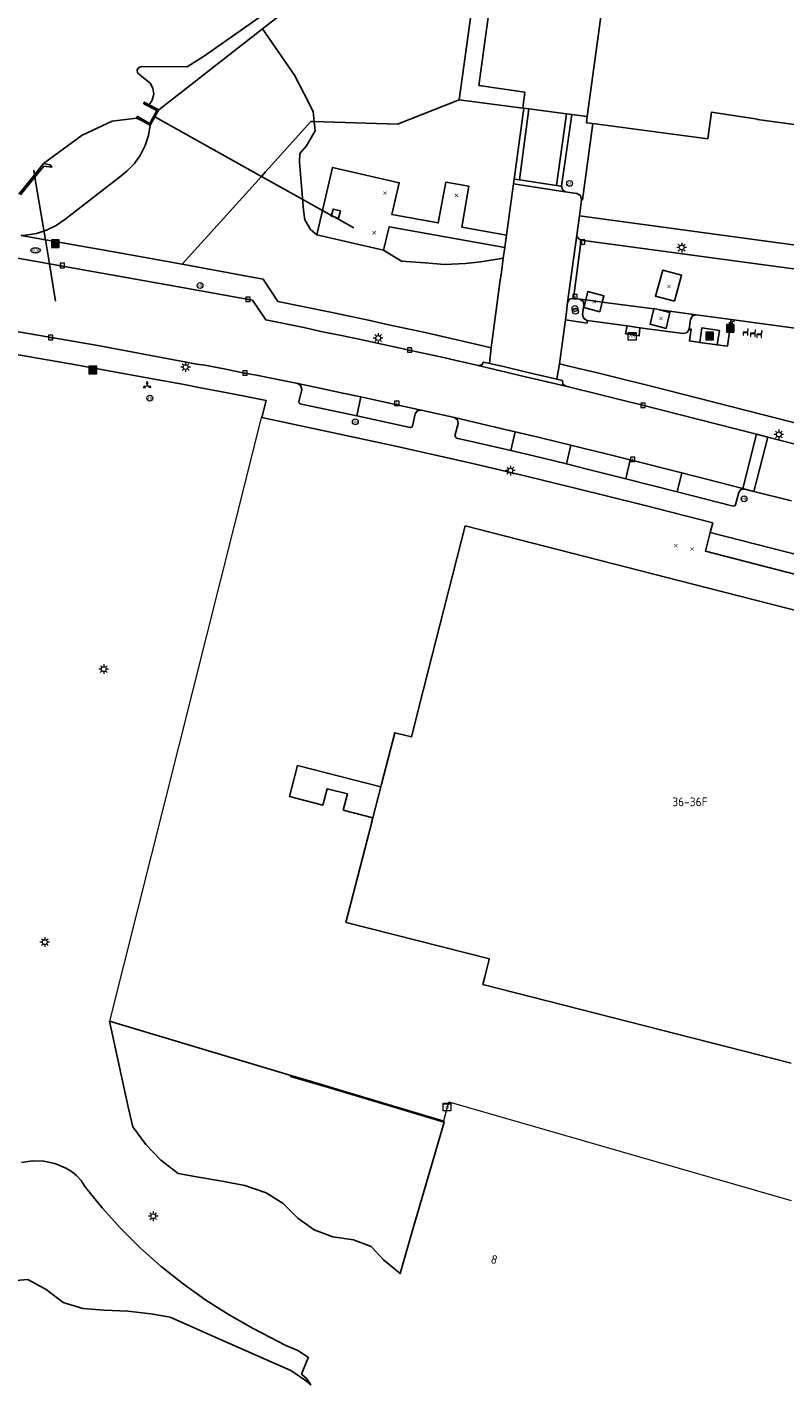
# Model space of a CAD drawing. Header units: metres. Extents: x 197147 to 199131, y 355511 to 356703.
# Tile 117 of 225: x 198172 to 198251, y 355739 to 355879. Entities that reach past the tile are written whole.
import ezdxf
from ezdxf.enums import TextEntityAlignment as Align

# ---------------------------------------------------------------- set-up
doc = ezdxf.new("R2010")
doc.units = ezdxf.units.M
for name, color, linetype in [('B-WE-GK-BESCHOEIING-G', 252, 'GK-BESCHOEIING'), ('B-WE-GK-KADEMUUR-GV', 252, 'Continuous'), ('B-WE-GR-BEPLANTING_CULTUUR_BOSPLANTSOEN-GV', 252, 'GR-PLANTSOEN'), ('B-WE-GR-GRAS-GV', 252, 'Continuous'), ('B-WE-GR-GROENVOORZIENING-GV', 252, 'Continuous'), ('B-WE-IE-MEUBILAIR_WEGMEUBILAIR-S', 252, 'Continuous'), ('B-WE-IE-TERREINAFSCHEIDING_KUNSTMATIG_HEKWERK-G', 252, 'IE-TERREINAFSCHEIDING-KUNSTMATIG'), ('B-WE-KL-ET_LS_SR_KAST-S', 252, 'Continuous'), ('B-WE-KW-KUNSTWERK_DUIKER-G', 252, 'Continuous'), ('B-WE-OG-BEBOUWING-GV', 252, 'Continuous'), ('B-WE-OG-BEBOUWING_HUISNUMMER-T18', 252, 'Continuous'), ('B-WE-OG-BEBOUWING_TRAP-GV', 252, 'Continuous'), ('B-WE-OG-TERREIN_ERF-GV', 252, 'Continuous'), ('B-WE-OG-WATER_SLOOT-GV', 252, 'Continuous'), ('B-WE-RI-HWA_KOLK-S', 253, 'Continuous'), ('B-WE-RI-TERREINKAST-S', 253, 'Continuous'), ('B-WE-RI-VWA_AFSCHEIDER-S', 253, 'Continuous'), ('B-WE-VH-GOOT-G', 253, 'Continuous'), ('B-WE-VH-VERHARDING_BETONSTRAATSTEEN-GV', 253, 'Continuous'), ('B-WE-VH-VERHARDING_GESLOTEN-GV', 253, 'Continuous'), ('B-WE-VH-VERHARDING_OPEN-GV', 253, 'Continuous'), ('B-WE-VH-VERHARDING_TEGEL-GV', 253, 'Continuous')]:
    doc.layers.add(name, color=color, linetype=linetype)
for name, color, linetype, lineweight in [('B-WE-OG-TERREIN_ERF-G', 252, 'Continuous', 18), ('B-WE-VH-VERHARDING_BETONSTRAATSTEEN-G', 252, 'Continuous', 18), ('B-WE-VH-VERHARDING_TEGEL-G', 252, 'Continuous', 18)]:
    doc.layers.add(name, color=color, linetype=linetype, lineweight=lineweight)
doc.styles.add('NLCS-ISO-M-T18', font='NLCS-ISO.ttf', dxfattribs={"height": 1.8})
doc.styles.add('NLCS-ISO-M200-T25', font='NLCS-ISO.ttf')
doc.linetypes.add('GK-BESCHOEIING', pattern='A,30,-5,[1,NLCS.SHX,S=1,R=0,X=0,Y=0],-5', length=40)
doc.linetypes.add('GR-PLANTSOEN', pattern='A,0,[179,NLCS.SHX,S=2,R=0,X=0,Y=0],-4', length=4)
doc.linetypes.add('IE-TERREINAFSCHEIDING-KUNSTMATIG', pattern='A,4,[82,NLCS.SHX,S=0.75,R=90,X=0,Y=0],4,-2', length=10)

# ---------------------------------------------------------------- blocks, each defined once
blk = doc.blocks.new('BGT-AFVAL_APART_PLAATS-SO')
at = {"linetype": 'ByBlock', "lineweight": 18}
h = blk.add_hatch(color=0, dxfattribs=at)
h.dxf.hatch_style = 1
h.paths.add_polyline_path([(1.5, -1.5), (0.25, -1.5), (0.25, 1.5), (1.5, 1.5)])
h.paths.add_polyline_path([(-1.5, -1.5), (-0.25, -1.5), (-0.25, 1.5), (-1.5, 1.5)])
at = {"color": 0, "linetype": 'ByBlock', "lineweight": 18}
for points in [[(-2, -2), (2, -2), (2, 2), (-2, 2)], [(-1.5, -1.5), (-0.25, -1.5), (-0.25, 1.5), (-1.5, 1.5)], [(1.5, -1.5), (0.25, -1.5), (0.25, 1.5), (1.5, 1.5)]]:
    blk.add_lwpolyline(points, close=True, dxfattribs=at)
blk = doc.blocks.new('BGT-AFVALBAK-SO')
at = {"linetype": 'ByBlock', "lineweight": 18}
h = blk.add_hatch(color=0, dxfattribs=at)
h.dxf.hatch_style = 1
h.paths.add_polyline_path([(-1.5, -1.5), (1.5, -1.5), (1.5, 1.5), (-1.5, 1.5)])
at = {"color": 0, "linetype": 'ByBlock', "lineweight": 18}
for points in [[(-2, -2), (2, -2), (2, 2), (-2, 2)], [(-1.5, -1.5), (1.5, -1.5), (1.5, 1.5), (-1.5, 1.5)]]:
    blk.add_lwpolyline(points, close=True, dxfattribs=at)
blk = doc.blocks.new('BGT-WEGWIJZER-SO')
at = {"linetype": 'ByBlock', "lineweight": 18}
h = blk.add_hatch(color=0, dxfattribs=at)
h.dxf.hatch_style = 1
h.paths.add_polyline_path([(0.5, 1), (0, 2), (-0.5, 1)])
h = blk.add_hatch(color=0, dxfattribs=at)
h.dxf.hatch_style = 1
h.paths.add_polyline_path([(-1.38, -0.22), (-2, -1.15), (-0.88, -1.09)])
h = blk.add_hatch(color=0, dxfattribs=at)
h.dxf.hatch_style = 1
h.paths.add_polyline_path([(1.38, -0.22), (2, -1.15), (0.88, -1.09)])
at = {"color": 0, "linetype": 'ByBlock', "lineweight": 18}
for points in [[(-1.13, -0.65), (0, 0)], [(0, 1), (0, 0)], [(1.13, -0.65), (0, 0)]]:
    blk.add_lwpolyline(points, dxfattribs=at)
for points in [[(0.5, 1), (0, 2), (-0.5, 1)], [(-1.38, -0.22), (-2, -1.15), (-0.88, -1.09)], [(1.38, -0.22), (2, -1.15), (0.88, -1.09)]]:
    blk.add_lwpolyline(points, close=True, dxfattribs=at)
blk = doc.blocks.new('BGT-RIOOLKAST-SO')
at = {"color": 0, "linetype": 'ByBlock', "lineweight": 18}
for points in [[(-2, 2), (2, 2), (2, 1.68), (-2, 1.68)], [(-2, 1.52), (2, 1.52), (2, -2), (-2, -2)]]:
    blk.add_lwpolyline(points, close=True, dxfattribs=at)
at = {"color": 0, "linetype": 'ByBlock', "lineweight": 18, "style": 'NLCS-ISO-M-T18'}
blk.add_text('rio', height=1.5, dxfattribs=at).set_placement((0, 0), align=Align.MIDDLE_CENTER)
blk = doc.blocks.new('BGT-ELEKTRAKAST-SO')
at = {"color": 0, "linetype": 'ByBlock', "lineweight": 18}
for points in [[(-2, 2), (2, 2), (2, 1.68), (-2, 1.68)], [(-2, 1.52), (2, 1.52), (2, -2), (-2, -2)]]:
    blk.add_lwpolyline(points, close=True, dxfattribs=at)
at = {"color": 0, "linetype": 'ByBlock', "lineweight": 18, "style": 'NLCS-ISO-M-T18'}
blk.add_text('et', height=1.5, dxfattribs=at).set_placement((0, 0), align=Align.MIDDLE_CENTER)
blk = doc.blocks.new('BGT-LICHTMAST-SO')
at = {"color": 0, "linetype": 'ByBlock', "lineweight": 18}
for points in [[(-1.25, 0), (-2, 0)], [(-1.41, 1.41), (-0.88, 0.88)], [(0, 2), (0, 1.25)], [(0.88, 0.88), (1.41, 1.41)], [(2, 0), (1.25, 0)], [(-1.41, -1.41), (-0.88, -0.88)], [(0, -1.25), (0, -2)], [(0.88, -0.88), (1.41, -1.41)]]:
    blk.add_lwpolyline(points, dxfattribs=at)
blk.add_circle((0, 0), 1, dxfattribs=at)
blk = doc.blocks.new('BGT-VERKEERSBORDPAAL-SO')
at = {"color": 0, "linetype": 'ByBlock', "lineweight": 18}
blk.add_circle((0, 0), 1.5, dxfattribs=at)
at = {"color": 0, "linetype": 'ByBlock', "lineweight": 18, "style": 'NLCS-ISO-M-T18'}
blk.add_text('vb', height=1.5, dxfattribs=at).set_placement((0, 0.13), align=Align.MIDDLE_CENTER)
blk = doc.blocks.new('BGT-AFSLUITPAAL-SO')
at = {"color": 0, "linetype": 'ByBlock', "lineweight": 18}
blk.add_circle((0, 0), 1.5, dxfattribs=at)
at = {"color": 0, "linetype": 'ByBlock', "lineweight": 18, "style": 'NLCS-ISO-M-T18'}
blk.add_text('af', height=1.5, dxfattribs=at).set_placement((0, 0), align=Align.MIDDLE_CENTER)
blk = doc.blocks.new('BGT-KOLK-SO')
at = {"color": 0, "linetype": 'ByBlock', "lineweight": 18}
blk.add_lwpolyline([(-0.045, -0.045), (0.045, -0.045), (0.045, 0.045), (-0.045, 0.045)], close=True, dxfattribs=at)
at = {"color": 0, "linetype": 'ByBlock', "lineweight": 18, "style": 'NLCS-ISO-M-T18'}
blk.add_text('k', height=0.06, dxfattribs=at).set_placement((0, 0), align=Align.MIDDLE_CENTER)
blk = doc.blocks.new('SAL-ONBEKEND_SYMBOOL-SO')
at = {"color": 0, "linetype": 'ByBlock', "lineweight": -2, "const_width": 0.275, "flags": 128}
for points in [[(-0.875, 0.875), (0, 0)], [(-0.875, -0.875), (0, 0)], [(0, 0), (0.875, 0.875)], [(0, 0), (0.875, -0.875)]]:
    blk.add_lwpolyline(points, dxfattribs=at)
at = {"layer": 'Defpoints', "color": 0, "linetype": 'ByBlock', "lineweight": -2}
blk.add_point((0, 0), dxfattribs=at)
blk = doc.blocks.new('BGT-BENZINEPUT_OLIEPUT-SO')
at = {"color": 0, "linetype": 'ByBlock', "lineweight": 18}
blk.add_ellipse((0, 0), major_axis=(2.5, 0), ratio=0.54, dxfattribs=at)
at = {"color": 0, "linetype": 'ByBlock', "lineweight": 18, "style": 'NLCS-ISO-M-T18'}
blk.add_text('olie', height=1.5, dxfattribs=at).set_placement((0, 0.16), align=Align.MIDDLE_CENTER)
blk = doc.blocks.new('BGT-FIETSENREK-SO')
at = {"color": 0, "linetype": 'ByBlock', "lineweight": 18}
for points in [[(-1.5, -1.35), (-1.5, -0.54), (-0.73, -0.28), (-0.73, 0.53), (-1.5, 0.79)], [(-0.3, -0.45), (0.6, 1.35), (1.5, 1.35)], [(1.05, -0.45), (0.21, 0.58)], [(1.05, -0.45), (1.5, -0.45)]]:
    blk.add_lwpolyline(points, dxfattribs=at)
blk.add_circle((-0.3, -0.45), 0.9, dxfattribs=at)
blk = doc.blocks.new('BGT-ZITBANK-SO')
at = {"color": 0, "linetype": 'ByBlock', "lineweight": 18}
blk.add_lwpolyline([(-0.91, -1.63), (-0.91, -0.2), (1.09, -0.2), (1.09, -1.63), (1.29, -1.63), (1.29, -0.21), (1.54, 1.78), (1.33, 1.78), (1.11, 0), (-1.11, 0), (-1.11, -1.63)], close=True, dxfattribs=at)

msp = doc.modelspace()

# ---------------------------------------------------------------- linework, layer by layer
at = {"layer": 'B-WE-GK-BESCHOEIING-G', "flags": 128}
msp.add_lwpolyline([(198173.887, 355865.176), (198177.88, 355868.132), (198180.971, 355869.575), (198183.501, 355869.878)], dxfattribs=at)
at = {"layer": 'B-WE-GK-KADEMUUR-GV', "flags": 128}
for points in [[(198185.611, 355870.385), (198185.81, 355870.73), (198184.81, 355871.264), (198184.297, 355871.537), (198184.249, 355871.374), (198185.591, 355870.658), (198184.879, 355869.328), (198183.596, 355870.065), (198183.501, 355869.878), (198183.874, 355869.69), (198184.91, 355869.169), (198185.393, 355870.007), (198185.611, 355870.385)], [(198171.517, 355861.93), (198172.997, 355863.757), (198173.921, 355864.898), (198174.755, 355864.811), (198174.6, 355865.024), (198174.549, 355865.035), (198173.887, 355865.176), (198172.955, 355864.011), (198171.345, 355861.999)]]:
    msp.add_lwpolyline(points, dxfattribs=at)
at = {"layer": 'B-WE-GR-BEPLANTING_CULTUUR_BOSPLANTSOEN-GV', "flags": 128}
for points in [[(198216.869, 355871.79), (198219.729, 355892.497), (198205.54, 355894.543), (198204.222, 355886.455), (198203.547, 355884.694), (198202.825, 355884.023), (198197.469, 355879.838), (198196.542, 355879.114), (198199.839, 355874.339), (198200.855, 355872.383), (198201.765, 355870.583), (198201.88, 355869.522)], [(198202.751, 355860.315), (198203.791, 355864.777), (198210.681, 355863.2), (198209.931, 355859.898), (198214.719, 355859.034), (198215.499, 355863.245), (198217.894, 355862.827), (198217.155, 355858.604), (198221.768, 355857.761), (198222.489, 355863.07), (198222.497, 355863.069), (198222.565, 355863.567), (198223.571, 355870.906), (198223.458, 355870.921), (198216.869, 355871.79), (198210.518, 355869.244), (198202.915, 355869.489), (198201.88, 355869.522), (198201.982, 355868.579), (198201.078, 355867.031), (198200.395, 355866.223), (198200.374, 355865.312), (198200.774, 355860.339), (198200.913, 355859.364), (198201.49, 355858.362), (198202.168, 355857.812), (198202.751, 355860.315)], [(198221.594, 355856.481), (198209.642, 355858.641), (198209.063, 355856.214), (198210.923, 355855.072), (198213.363, 355854.892), (198215.371, 355854.732), (198217.54, 355854.839), (198219.116, 355854.989), (198221.446, 355855.395), (198221.594, 355856.481)], [(198211.965, 355754.381), (198215.332, 355765.935), (198203.375, 355769.501), (198200.99, 355770.212), (198199.444, 355770.673), (198199.467, 355770.755), (198180.698, 355776.37), (198182.616, 355767.666), (198183.14, 355765.459), (198184.481, 355763.6), (198186.031, 355761.986), (198187.807, 355760.599), (198189.918, 355760.224), (198192.369, 355759.812), (198194.701, 355759.362), (198196.931, 355758.597), (198198.67, 355757.494), (198200.195, 355756), (198201.896, 355754.764), (198203.828, 355754.043), (198205.961, 355753.735), (198207.786, 355753.064), (198209.059, 355751.659), (198210.762, 355750.253), (198211.965, 355754.381)]]:
    msp.add_lwpolyline(points, dxfattribs=at)
at = {"layer": 'B-WE-GR-GRAS-GV', "flags": 128}
for points in [[(198174.194, 355858.27), (198173.146, 355857.934), (198172.059, 355857.752), (198171.578, 355857.723), (198174.075, 355857.281), (198181.339, 355855.996), (198188.213, 355854.747), (198196.419, 355863.851), (198196.859, 355864.339), (198201.541, 355869.533), (198201.88, 355869.522), (198201.765, 355870.583), (198200.855, 355872.383), (198199.839, 355874.339), (198196.542, 355879.114), (198185.81, 355870.73), (198185.611, 355870.385), (198185.393, 355870.007), (198184.91, 355869.169)], [(198174.194, 355858.27), (198175.183, 355858.755), (198176.092, 355859.378), (198181.917, 355863.902), (198182.537, 355864.41), (198183.283, 355865.2), (198183.906, 355866.091), (198184.391, 355867.064), (198184.728, 355868.097), (198184.91, 355869.169), (198183.874, 355869.69), (198183.501, 355869.878), (198180.971, 355869.575), (198177.88, 355868.132), (198173.887, 355865.176), (198174.549, 355865.035), (198174.6, 355865.024), (198174.755, 355864.811), (198173.921, 355864.898), (198172.997, 355863.757), (198171.517, 355861.93)], [(198188.213, 355854.747), (198194.535, 355853.599), (198196.607, 355853.199), (198198.124, 355850.909), (198203.568, 355849.792), (198207.499, 355848.967), (198209.446, 355848.524), (198211.407, 355848.1), (198213.368, 355847.691), (198218.727, 355846.459), (198220.192, 355846.112), (198221.1, 355852.857), (198221.247, 355853.938), (198221.446, 355855.395), (198219.116, 355854.989), (198217.54, 355854.839), (198215.371, 355854.732), (198213.363, 355854.892), (198210.923, 355855.072), (198209.063, 355856.214), (198202.168, 355857.812), (198201.49, 355858.362), (198200.913, 355859.364), (198200.774, 355860.339), (198200.374, 355865.312), (198200.395, 355866.223), (198201.078, 355867.031), (198201.982, 355868.579), (198201.88, 355869.522)], [(198286.17, 355843.457), (198245.01, 355849.028), (198244.649, 355846.287), (198243.579, 355846.412), (198241.778, 355846.652), (198240.693, 355846.809), (198240.863, 355848.045), (198240.688, 355848.044), (198240.451, 355847.695), (198240.044, 355847.58), (198235.575, 355848.187), (198235.497, 355847.332), (198234.09, 355847.551), (198234.248, 355848.367), (198230.129, 355848.926), (198230.105, 355848.667), (198227.864, 355848.999), (198227.242, 355844.434), (198229.096, 355844.007), (198231.039, 355843.545), (198232.986, 355843.068), (198236.875, 355842.098), (198283.312, 355830.208)], [(198201.17, 355741.279), (198201.292, 355741.568), (198200.192, 355742.303), (198198.965, 355742.8), (198195.575, 355744.577), (198193.083, 355745.971), (198190.659, 355747.506), (198188.316, 355749.176), (198186.065, 355750.974), (198183.915, 355752.893), (198181.877, 355754.924), (198179.959, 355757.057), (198178.168, 355759.281), (198177.785, 355759.877), (198177.301, 355760.408), (198176.735, 355760.851), (198176.113, 355761.189), (198175.057, 355761.645), (198173.913, 355761.898), (198172.741, 355761.929), (198171.606, 355761.742)], [(198170.228, 355749.477), (198172.269, 355749.648), (198174.155, 355748.587), (198175.902, 355747.249), (198177.937, 355746.649), (198180.151, 355746.468), (198182.623, 355746.362), (198184.968, 355746.074), (198186.976, 355745.736), (198192.259, 355743.378), (198199.482, 355740.206), (198201.089, 355739.129), (198201.524, 355738.731), (198201.126, 355739.35), (198200.569, 355739.853), (198201.17, 355741.279)]]:
    msp.add_lwpolyline(points, dxfattribs=at)
at = {"layer": 'B-WE-GR-GROENVOORZIENING-GV', "flags": 128}
for points in [[(198246.766, 356053.777), (198231.113, 355959), (198212.906, 355950.586), (198204.201, 355894.736), (198202.792, 355884.977), (198190.529, 355876.338), (198188.743, 355875.191), (198184.058, 355875.222), (198183.755, 355875.141), (198183.578, 355874.882), (198183.613, 355874.57), (198183.843, 355874.356), (198184.901, 355873.512), (198185.19, 355872.996), (198185.283, 355872.371), (198185.14, 355871.755), (198184.81, 355871.264), (198185.81, 355870.73), (198196.542, 355879.114), (198197.469, 355879.838), (198202.825, 355884.023), (198203.547, 355884.694), (198204.222, 355886.455), (198205.54, 355894.543)], [(198219.729, 355892.497), (198216.869, 355871.79), (198223.458, 355870.921), (198223.676, 355872.56), (198218.923, 355873.272), (198228.115, 355940.482)], [(198314.194, 355848.253), (198315.837, 355860.506), (198247.728, 355869.729), (198247.736, 355869.789), (198242.975, 355870.485), (198242.595, 355867.746), (198230.72, 355869.312), (198229.636, 355861.434), (198229.544, 355861.438), (198229.315, 355859.759), (198288.009, 355851.806), (198314.194, 355848.253)]]:
    msp.add_lwpolyline(points, dxfattribs=at)
at = {"layer": 'B-WE-IE-TERREINAFSCHEIDING_KUNSTMATIG_HEKWERK-G', "flags": 128}
for points in [[(198216.869, 355871.79), (198223.458, 355870.921)], [(198223.571, 355870.906), (198224.097, 355870.837)], [(198224.097, 355870.837), (198227.978, 355870.325)], [(198228.518, 355870.254), (198230.137, 355870.04)]]:
    msp.add_lwpolyline(points, dxfattribs=at)
at = {"layer": 'B-WE-KW-KUNSTWERK_DUIKER-G', "flags": 128}
for points in [[(198185.393, 355870.007), (198196.419, 355863.851)], [(198172.873, 355864.504), (198172.955, 355864.011)], [(198172.955, 355864.011), (198172.997, 355863.757)], [(198196.419, 355863.851), (198197.99, 355862.974)], [(198172.997, 355863.757), (198173.203, 355862.522)], [(198173.203, 355862.522), (198174.075, 355857.281)], [(198197.99, 355862.974), (198202.751, 355860.315)], [(198202.751, 355860.315), (198203.676, 355859.799)], [(198203.676, 355859.799), (198203.945, 355859.649)], [(198203.945, 355859.649), (198205.986, 355858.509)], [(198174.075, 355857.281), (198174.489, 355854.793)], [(198174.489, 355854.793), (198175.132, 355850.926)]]:
    msp.add_lwpolyline(points, dxfattribs=at)
at = {"layer": 'B-WE-OG-BEBOUWING-GV', "flags": 128}
for points in [[(198232.994, 355890.993), (198230.137, 355870.04), (198230.05, 355869.4), (198230.72, 355869.312), (198242.595, 355867.746), (198242.975, 355870.485), (198247.736, 355869.789), (198247.728, 355869.729), (198315.837, 355860.506)], [(198252.119, 355818.808), (198241.188, 355821.603), (198217.512, 355827.657), (198213.16, 355810.613), (198211.934, 355805.813), (198211.932, 355805.814), (198210.212, 355806.255), (198208.839, 355800.912), (198208.828, 355800.869), (198208.774, 355800.661)], [(198208.774, 355800.661), (198207.946, 355797.44), (198207.89, 355797.222), (198207.869, 355797.141), (198205.161, 355786.602), (198205.183, 355786.596), (198220.007, 355782.825), (198219.991, 355782.762), (198219.54, 355780.987), (198219.34, 355780.198), (198251.209, 355772.034)]]:
    msp.add_lwpolyline(points, dxfattribs=at)
at = {"layer": 'B-WE-OG-BEBOUWING-GV', "ltscale": 0.2, "flags": 128}
msp.add_lwpolyline([(198232.994, 355890.993), (198230.137, 355870.04), (198230.05, 355869.4), (198230.72, 355869.312), (198242.595, 355867.746), (198242.975, 355870.485), (198247.736, 355869.789), (198247.728, 355869.729), (198315.837, 355860.506)], dxfattribs=at)
at = {"layer": 'B-WE-OG-BEBOUWING_TRAP-GV', "flags": 128}
msp.add_lwpolyline([(198207.946, 355797.44), (198208.774, 355800.661), (198200.157, 355802.855), (198199.319, 355799.65), (198202.793, 355798.755), (198203.231, 355800.456), (198205.314, 355799.923), (198204.89, 355798.234), (198207.946, 355797.44)], dxfattribs=at)
at = {"layer": 'B-WE-OG-TERREIN_ERF-G', "ltscale": 0.2, "flags": 128}
for points in [[(198252.759, 355822.365), (198242.351, 355825.036), (198242.86, 355826.991), (198243.118, 355827.981), (198236.112, 355829.769), (198228.754, 355831.617), (198223.806, 355832.818), (198218.558, 355834.056), (198215.986, 355834.654), (198210.144, 355835.952), (198196.474, 355838.898), (198196.465, 355838.864), (198196.465, 355838.864), (198196.399, 355838.878), (198195.043, 355833.452), (198180.698, 355776.37), (198199.467, 355770.755), (198199.48, 355770.803), (198201.024, 355770.342), (198206.648, 355768.663), (198215.295, 355766.082), (198215.827, 355768.034), (198217.832, 355767.431), (198251.235, 355757.818)], [(198251.209, 355772.034), (198219.34, 355780.198), (198219.54, 355780.987), (198219.991, 355782.762), (198220.007, 355782.825), (198205.183, 355786.596), (198205.161, 355786.602), (198207.869, 355797.141), (198207.89, 355797.222), (198207.946, 355797.44), (198208.774, 355800.661), (198208.828, 355800.869), (198208.839, 355800.912), (198208.839, 355800.912), (198210.212, 355806.255), (198211.932, 355805.814), (198211.934, 355805.813), (198213.16, 355810.613), (198217.512, 355827.657), (198241.188, 355821.603), (198252.119, 355818.808)]]:
    msp.add_lwpolyline(points, dxfattribs=at)
at = {"layer": 'B-WE-OG-TERREIN_ERF-GV', "flags": 128}
for points in [[(198228.115, 355940.482), (198218.923, 355873.272), (198223.676, 355872.56), (198223.458, 355870.921), (198223.571, 355870.906), (198224.097, 355870.837), (198227.978, 355870.325), (198228.518, 355870.254), (198230.137, 355870.04), (198232.994, 355890.993)], [(198208.839, 355800.912), (198210.212, 355806.255), (198211.932, 355805.814), (198211.934, 355805.813), (198213.16, 355810.613), (198217.512, 355827.657), (198241.188, 355821.603), (198252.119, 355818.808)], [(198251.209, 355772.034), (198219.34, 355780.198), (198219.54, 355780.987), (198219.991, 355782.762), (198220.007, 355782.825), (198205.183, 355786.596), (198205.161, 355786.602), (198207.869, 355797.141), (198207.89, 355797.222), (198207.946, 355797.44), (198208.774, 355800.661), (198208.828, 355800.869), (198208.839, 355800.912)]]:
    msp.add_lwpolyline(points, dxfattribs=at)
at = {"layer": 'B-WE-OG-WATER_SLOOT-GV', "flags": 128}
msp.add_lwpolyline([(198171.345, 355861.999), (198172.955, 355864.011), (198173.887, 355865.176), (198177.88, 355868.132), (198180.971, 355869.575), (198183.501, 355869.878), (198183.596, 355870.065), (198184.879, 355869.328), (198185.591, 355870.658), (198184.249, 355871.374), (198184.297, 355871.537), (198184.81, 355871.264), (198185.14, 355871.755), (198185.283, 355872.371), (198185.19, 355872.996), (198184.901, 355873.512), (198183.843, 355874.356), (198183.613, 355874.57), (198183.578, 355874.882), (198183.755, 355875.141), (198184.058, 355875.222), (198188.743, 355875.191), (198190.529, 355876.338), (198202.792, 355884.977)], dxfattribs=at)
at = {"layer": 'B-WE-VH-GOOT-G', "flags": 128}
for points in [[(198224.097, 355870.837), (198223.107, 355863.487)], [(198226.955, 355862.919), (198227.978, 355870.325)]]:
    msp.add_lwpolyline(points, dxfattribs=at)
at = {"layer": 'B-WE-VH-VERHARDING_BETONSTRAATSTEEN-G', "ltscale": 0.2, "flags": 128}
msp.add_lwpolyline([(198253.241, 355854.043), (198229.507, 355857.256), (198228.69, 355851.24), (198229.372, 355851.142), (198229.967, 355851.058), (198230.175, 355851.924), (198231.829, 355851.485), (198231.671, 355850.84), (198237.007, 355850.136), (198237.017, 355850.18), (198237.638, 355850.026), (198241.408, 355849.515), (198245.01, 355849.028), (198286.17, 355843.457)], dxfattribs=at)
msp.add_lwpolyline([(198239.14, 355850.934), (198237.197, 355851.455), (198237.943, 355854.149), (198239.872, 355853.631), (198239.14, 355850.934)], close=True, dxfattribs=at)
at = {"layer": 'B-WE-VH-VERHARDING_BETONSTRAATSTEEN-GV', "flags": 128}
for points in [[(198224.097, 355870.837), (198223.571, 355870.906), (198222.565, 355863.567)], [(198227.978, 355870.325), (198224.097, 355870.837), (198223.107, 355863.487), (198226.955, 355862.919)], [(198226.955, 355862.919), (198227.482, 355862.841), (198228.518, 355870.254), (198227.978, 355870.325), (198226.955, 355862.919)], [(198221.768, 355857.761), (198217.155, 355858.604), (198217.894, 355862.827), (198215.499, 355863.245), (198214.719, 355859.034), (198209.931, 355859.898), (198210.681, 355863.2), (198203.791, 355864.777), (198202.751, 355860.315), (198202.168, 355857.812), (198209.063, 355856.214), (198209.642, 355858.641), (198221.594, 355856.481), (198221.768, 355857.761)], [(198223.107, 355863.487), (198222.565, 355863.567), (198222.497, 355863.069), (198227.842, 355862.268), (198227.569, 355862.496), (198227.482, 355862.841)], [(198203.676, 355859.799), (198203.861, 355860.47), (198204.589, 355860.287), (198204.406, 355859.534), (198203.945, 355859.649), (198203.655, 355859.721), (198203.676, 355859.799)], [(198229.507, 355857.256), (198229.247, 355857.379), (198229.083, 355857.599), (198229.057, 355857.674), (198229.041, 355857.751), (198228.094, 355850.804), (198228.302, 355851.145), (198228.69, 355851.24), (198229.507, 355857.256)], [(198253.241, 355854.043), (198229.507, 355857.256)], [(198218.837, 355844.256), (198216.877, 355844.706), (198214.942, 355845.163), (198212.978, 355845.599), (198206.67, 355846.967), (198204.708, 355847.38), (198202.742, 355847.76), (198200.808, 355848.194), (198196.864, 355848.987), (198195.499, 355851.033), (198192.434, 355851.6), (198187.858, 355852.421), (198174.489, 355854.793), (198170.422, 355855.515)], [(198239.14, 355850.934), (198237.197, 355851.455), (198237.943, 355854.149), (198239.872, 355853.631), (198239.14, 355850.934)], [(198228.69, 355851.24), (198229.372, 355851.142)], [(198229.967, 355851.058), (198229.372, 355851.142), (198229.692, 355850.91), (198229.775, 355850.524), (198229.648, 355849.551), (198229.761, 355849.14), (198230.129, 355848.926), (198234.248, 355848.367), (198235.575, 355848.187), (198240.044, 355847.58), (198240.451, 355847.695), (198240.688, 355848.044), (198240.819, 355849.034), (198241.013, 355849.397), (198241.408, 355849.515), (198237.638, 355850.026)], [(198229.967, 355851.058), (198231.671, 355850.84), (198231.829, 355851.485), (198230.175, 355851.924), (198229.967, 355851.058)], [(198229.967, 355851.058), (198229.775, 355850.261), (198231.425, 355849.836)], [(198237.007, 355850.136), (198231.671, 355850.84), (198231.425, 355849.836)], [(198237.638, 355850.026), (198237.017, 355850.18), (198237.007, 355850.136), (198236.625, 355848.534), (198238.277, 355848.117), (198238.687, 355849.766), (198237.638, 355850.026)], [(198241.408, 355849.515), (198245.01, 355849.028), (198286.17, 355843.457), (198287.359, 355843.296), (198290.591, 355842.856), (198293.068, 355842.52), (198295.545, 355842.183), (198298.023, 355841.846), (198307.931, 355840.498), (198310.409, 355840.161), (198315.363, 355839.487), (198317.741, 355839.164), (198320.119, 355838.84), (198322.596, 355838.504), (198325.074, 355838.167)], [(198169.251, 355848.111), (198179.508, 355846.327), (198189.745, 355844.425), (198190.587, 355844.294), (198192.567, 355843.913), (198194.486, 355843.524), (198195.916, 355843.263), (198197.249, 355843.008), (198200.185, 355842.395)], [(198218.837, 355844.256), (198223.739, 355843.104), (198225.975, 355842.569), (198227.915, 355842.122), (198227.597, 355842.338), (198227.565, 355842.708), (198226.978, 355842.848), (198223.842, 355843.597), (198221.456, 355844.158), (198220.016, 355844.488), (198219.401, 355844.629), (198219.226, 355844.344), (198218.837, 355844.256)], [(198206.715, 355841.016), (198204.831, 355841.405), (198202.478, 355841.931), (198200.185, 355842.395), (198200.517, 355842.155), (198200.6, 355841.793), (198200.293, 355840.523), (198200.335, 355840.372), (198200.44, 355840.288), (198201.54, 355840.066), (198206.284, 355839.064)], [(198246.212, 355831.53), (198247.649, 355837.145), (198235.69, 355840.206), (198233.749, 355840.696), (198231.805, 355841.16), (198227.915, 355842.122)], [(198206.715, 355841.016), (198206.284, 355839.064), (198211.816, 355837.851), (198211.979, 355837.89), (198212.057, 355838.004), (198212.34, 355839.281), (198212.541, 355839.588), (198212.949, 355839.66), (198209.517, 355840.418), (198206.715, 355841.016)], [(198212.949, 355839.66), (198216.38, 355838.88)], [(198222.665, 355837.412), (198220.613, 355837.898), (198216.38, 355838.88), (198216.695, 355838.652), (198216.761, 355838.28), (198216.436, 355836.981), (198216.486, 355836.869), (198216.621, 355836.741), (198218.589, 355836.303), (198222.228, 355835.457)], [(198222.665, 355837.412), (198222.228, 355835.457), (198224.433, 355834.94), (198227.97, 355834.074), (198228.419, 355836.025), (198227.298, 355836.293), (198225.043, 355836.848), (198222.665, 355837.412)], [(198234.567, 355834.511), (198231.947, 355835.152), (198229.67, 355835.725), (198228.419, 355836.025)], [(198239.427, 355831.2), (198239.905, 355833.146), (198234.567, 355834.511), (198234.123, 355832.552), (198239.427, 355831.2)], [(198227.97, 355834.074), (198230.268, 355833.511), (198234.123, 355832.552)], [(198239.427, 355831.2), (198245.229, 355829.717), (198245.392, 355829.74), (198245.478, 355829.857), (198245.801, 355831.132), (198246.027, 355831.437), (198246.414, 355831.478), (198246.212, 355831.53), (198239.905, 355833.146)]]:
    msp.add_lwpolyline(points, dxfattribs=at)
at = {"layer": 'B-WE-VH-VERHARDING_GESLOTEN-GV', "flags": 128}
for points in [[(198243.579, 355846.412), (198243.801, 355847.91), (198241.986, 355848.186), (198241.778, 355846.652), (198243.579, 355846.412)], [(198248.802, 355836.85), (198247.649, 355837.145), (198246.212, 355831.53), (198246.414, 355831.478), (198247.358, 355831.24)], [(198252.697, 355835.854), (198248.802, 355836.85), (198247.358, 355831.24), (198251.264, 355830.255)]]:
    msp.add_lwpolyline(points, dxfattribs=at)
at = {"layer": 'B-WE-VH-VERHARDING_OPEN-GV', "flags": 128}
for points in [[(198227.242, 355844.434), (198227.864, 355848.999), (198227.974, 355849.803), (198228.094, 355850.804), (198229.041, 355857.751), (198229.315, 355859.759), (198229.544, 355861.438), (198229.434, 355861.859), (198229.061, 355862.085), (198227.842, 355862.268), (198222.497, 355863.069), (198222.489, 355863.07), (198221.768, 355857.761), (198221.594, 355856.481), (198221.446, 355855.395), (198221.247, 355853.938), (198221.1, 355852.857), (198220.192, 355846.112), (198220.016, 355844.488), (198221.456, 355844.158), (198223.842, 355843.597), (198226.978, 355842.848)], [(198203.945, 355859.649), (198204.406, 355859.534), (198204.589, 355860.287), (198203.861, 355860.47), (198203.676, 355859.799), (198203.655, 355859.721), (198203.945, 355859.649)], [(198282.807, 355828.148), (198283.312, 355830.208), (198236.875, 355842.098), (198232.986, 355843.068), (198231.039, 355843.545), (198229.096, 355844.007), (198227.242, 355844.434), (198226.978, 355842.848), (198227.565, 355842.708), (198227.597, 355842.338), (198227.915, 355842.122), (198231.805, 355841.16), (198233.749, 355840.696), (198235.69, 355840.206), (198247.649, 355837.145), (198248.802, 355836.85), (198252.697, 355835.854), (198253.869, 355835.554), (198276.66, 355829.721), (198277.739, 355829.445), (198278.851, 355829.161), (198282.807, 355828.148)], [(198252.759, 355822.365), (198253.255, 355824.321), (198250.688, 355824.98), (198242.86, 355826.991), (198242.351, 355825.036), (198252.759, 355822.365)]]:
    msp.add_lwpolyline(points, dxfattribs=at)
at = {"layer": 'B-WE-VH-VERHARDING_TEGEL-G', "ltscale": 0.2, "flags": 128}
msp.add_lwpolyline([(198288.009, 355851.806), (198229.315, 355859.759), (198229.041, 355857.751), (198229.057, 355857.674), (198229.083, 355857.599), (198229.247, 355857.379), (198229.507, 355857.256), (198253.241, 355854.043)], dxfattribs=at)
at = {"layer": 'B-WE-VH-VERHARDING_TEGEL-GV', "flags": 128}
for points in [[(198229.544, 355861.438), (198229.636, 355861.434), (198230.72, 355869.312), (198230.05, 355869.4), (198230.137, 355870.04), (198228.518, 355870.254), (198227.482, 355862.841), (198227.569, 355862.496), (198227.842, 355862.268), (198229.061, 355862.085), (198229.434, 355861.859), (198229.544, 355861.438)], [(198288.009, 355851.806), (198229.315, 355859.759), (198229.041, 355857.751), (198229.057, 355857.674), (198229.083, 355857.599), (198229.247, 355857.379), (198229.507, 355857.256), (198253.241, 355854.043)], [(198170.422, 355855.515), (198174.489, 355854.793), (198187.858, 355852.421), (198192.434, 355851.6), (198195.499, 355851.033), (198196.864, 355848.987), (198200.808, 355848.194), (198202.742, 355847.76), (198204.708, 355847.38), (198206.67, 355846.967), (198212.978, 355845.599), (198214.942, 355845.163), (198216.877, 355844.706), (198218.837, 355844.256), (198219.226, 355844.344), (198219.401, 355844.629), (198220.016, 355844.488), (198220.192, 355846.112), (198218.727, 355846.459), (198213.368, 355847.691), (198211.407, 355848.1), (198209.446, 355848.524), (198207.499, 355848.967), (198203.568, 355849.792), (198198.124, 355850.909), (198196.607, 355853.199), (198194.535, 355853.599), (198188.213, 355854.747), (198181.339, 355855.996), (198174.075, 355857.281), (198171.578, 355857.723)], [(198228.094, 355850.804), (198227.974, 355849.803), (198227.864, 355848.999), (198230.105, 355848.667), (198230.129, 355848.926), (198229.761, 355849.14), (198229.648, 355849.551), (198229.775, 355850.524), (198229.692, 355850.91), (198229.372, 355851.142), (198228.69, 355851.24), (198228.302, 355851.145), (198228.094, 355850.804)], [(198234.248, 355848.367), (198234.09, 355847.551), (198235.497, 355847.332), (198235.575, 355848.187), (198234.248, 355848.367)], [(198240.688, 355848.044), (198240.863, 355848.045), (198240.693, 355846.809), (198241.778, 355846.652), (198241.986, 355848.186), (198243.801, 355847.91), (198243.579, 355846.412), (198244.649, 355846.287), (198245.01, 355849.028), (198241.408, 355849.515), (198241.013, 355849.397), (198240.819, 355849.034), (198240.688, 355848.044)], [(198251.264, 355830.255), (198247.358, 355831.24), (198246.414, 355831.478), (198246.027, 355831.437), (198245.801, 355831.132), (198245.478, 355829.857), (198245.392, 355829.74), (198245.229, 355829.717), (198239.427, 355831.2), (198234.123, 355832.552), (198230.268, 355833.511), (198227.97, 355834.074), (198224.433, 355834.94), (198222.228, 355835.457), (198218.589, 355836.303), (198216.621, 355836.741), (198216.486, 355836.869), (198216.436, 355836.981), (198216.761, 355838.28), (198216.695, 355838.652), (198216.38, 355838.88), (198212.949, 355839.66), (198212.541, 355839.588), (198212.34, 355839.281), (198212.057, 355838.004), (198211.979, 355837.89), (198211.816, 355837.851), (198206.284, 355839.064), (198201.54, 355840.066), (198200.44, 355840.288), (198200.335, 355840.372), (198200.293, 355840.523), (198200.6, 355841.793), (198200.517, 355842.155), (198200.185, 355842.395), (198197.249, 355843.008), (198195.916, 355843.263), (198194.486, 355843.524), (198192.567, 355843.913), (198190.587, 355844.294), (198189.745, 355844.425), (198179.508, 355846.327), (198169.251, 355848.111)], [(198168.882, 355845.776), (198177.214, 355844.334), (198185.531, 355842.811), (198188.25, 355842.323), (198189.962, 355841.985), (198192.523, 355841.493), (198194.838, 355841.062), (198196.91, 355840.662), (198196.474, 355838.898), (198210.144, 355835.952), (198215.986, 355834.654), (198218.558, 355834.056), (198223.806, 355832.818), (198228.754, 355831.617), (198236.112, 355829.769), (198243.118, 355827.981), (198242.86, 355826.991), (198250.688, 355824.98)]]:
    msp.add_lwpolyline(points, dxfattribs=at)

# ---------------------------------------------------------------- block references
at = {"layer": 'B-WE-IE-MEUBILAIR_WEGMEUBILAIR-S'}
for name, p, xscale, yscale, zscale in [('BGT-AFSLUITPAAL-SO', (198228.308, 355863.13), 0.2, 0.2, 0.2), ('SAL-ONBEKEND_SYMBOOL-SO', (198209.206, 355862.124), 0.2, 0.2, 0.2), ('SAL-ONBEKEND_SYMBOOL-SO', (198216.597, 355861.878), 0.2, 0.2, 0.2), ('SAL-ONBEKEND_SYMBOOL-SO', (198208.102, 355858.019), 0.2, 0.2, 0.2), ('BGT-AFVALBAK-SO', (198175.118, 355856.88), 0.2, 0.2, 0.2), ('BGT-LICHTMAST-SO', (198239.902, 355856.484), 0.25, 0.25, 0.25), ('BGT-VERKEERSBORDPAAL-SO', (198190.079, 355852.559), 0.2, 0.2, 0.2), ('SAL-ONBEKEND_SYMBOOL-SO', (198238.586, 355852.457), 0.2, 0.2, 0.2), ('BGT-AFSLUITPAAL-SO', (198228.861, 355850.177), 0.2, 0.2, 0.2), ('BGT-VERKEERSBORDPAAL-SO', (198228.907, 355849.882), 0.2, 0.2, 0.2), ('SAL-ONBEKEND_SYMBOOL-SO', (198230.854, 355850.887), 0.2, 0.2, 0.2), ('SAL-ONBEKEND_SYMBOOL-SO', (198237.751, 355849.136), 0.2, 0.2, 0.2), ('BGT-AFVALBAK-SO', (198244.935, 355848.109), 0.2, 0.2, 0.2), ('BGT-FIETSENREK-SO', (198245.06, 355848.575), 0.2, 0.2, 0.2), ('BGT-LICHTMAST-SO', (198208.498, 355847.114), 0.25, 0.25, 0.25), ('BGT-AFVAL_APART_PLAATS-SO', (198242.806, 355847.339), 0.2, 0.2, 0.2), ('BGT-ZITBANK-SO', (198246.473, 355847.721), 0.2, 0.2, 0.2), ('BGT-ZITBANK-SO', (198247.231, 355847.611), 0.2, 0.2, 0.2), ('BGT-ZITBANK-SO', (198247.898, 355847.513), 0.2, 0.2, 0.2), ('BGT-AFVALBAK-SO', (198178.983, 355843.801), 0.2, 0.2, 0.2), ('BGT-LICHTMAST-SO', (198188.579, 355844.106), 0.25, 0.25, 0.25), ('BGT-WEGWIJZER-SO', (198184.594, 355842.207), 0.2, 0.2, 0.2), ('BGT-VERKEERSBORDPAAL-SO', (198184.887, 355840.894), 0.2, 0.2, 0.2), ('BGT-VERKEERSBORDPAAL-SO', (198206.139, 355838.448), 0.2, 0.2, 0.2), ('BGT-LICHTMAST-SO', (198249.945, 355837.131), 0.25, 0.25, 0.25), ('BGT-LICHTMAST-SO', (198222.183, 355833.386), 0.25, 0.25, 0.25), ('BGT-VERKEERSBORDPAAL-SO', (198246.346, 355830.47), 0.2, 0.2, 0.2), ('SAL-ONBEKEND_SYMBOOL-SO', (198239.294, 355825.612), 0.2, 0.2, 0.2), ('SAL-ONBEKEND_SYMBOOL-SO', (198239.297, 355825.615), 0.2, 0.2, 0.2), ('SAL-ONBEKEND_SYMBOOL-SO', (198240.979, 355825.271), 0.2, 0.2, 0.2), ('BGT-LICHTMAST-SO', (198180.117, 355812.831), 0.25, 0.25, 0.25), ('BGT-LICHTMAST-SO', (198174.019, 355784.57), 0.25, 0.25, 0.25), ('BGT-LICHTMAST-SO', (198185.236, 355756.189), 0.25, 0.25, 0.25)]:
    msp.add_blockref(name, p, dxfattribs=dict(at, xscale=xscale, yscale=yscale, zscale=zscale))
at = {"layer": 'B-WE-KL-ET_LS_SR_KAST-S', "xscale": 0.2, "yscale": 0.2, "zscale": 0.2}
msp.add_blockref('BGT-ELEKTRAKAST-SO', (198215.623, 355767.511), dxfattribs=at)
at = {"layer": 'B-WE-RI-HWA_KOLK-S', "xscale": 5, "yscale": 5, "zscale": 5}
for p in [(198229.637, 355857.061), (198175.818, 355854.625), (198195.036, 355851.138), (198228.87, 355851.401), (198174.621, 355847.17), (198211.766, 355845.873), (198194.728, 355843.496), (198210.432, 355840.366), (198235.886, 355840.161), (198234.828, 355834.569)]:
    msp.add_blockref('BGT-KOLK-SO', p, dxfattribs=at)
at = {"layer": 'B-WE-RI-TERREINKAST-S', "xscale": 0.2, "yscale": 0.2, "zscale": 0.2}
msp.add_blockref('BGT-RIOOLKAST-SO', (198234.775, 355847.286), dxfattribs=at)
at = {"layer": 'B-WE-RI-VWA_AFSCHEIDER-S', "xscale": 0.2, "yscale": 0.2, "zscale": 0.2}
msp.add_blockref('BGT-BENZINEPUT_OLIEPUT-SO', (198173.059, 355856.201), dxfattribs=at)

# ---------------------------------------------------------------- texts
at = {"layer": 'B-WE-OG-BEBOUWING_HUISNUMMER-T18', "insert": (198240.749, 355799.091), "char_height": 0.9, "attachment_point": 5, "style": 'NLCS-ISO-M200-T25'}
msp.add_mtext('36-36F', dxfattribs=at)
at = {"layer": 'B-WE-OG-BEBOUWING_HUISNUMMER-T18', "insert": (198220.51, 355751.709), "char_height": 0.9, "attachment_point": 5, "rotation": 344, "style": 'NLCS-ISO-M200-T25'}
msp.add_mtext('8', dxfattribs=at)

doc.saveas('drawing.dxf')
